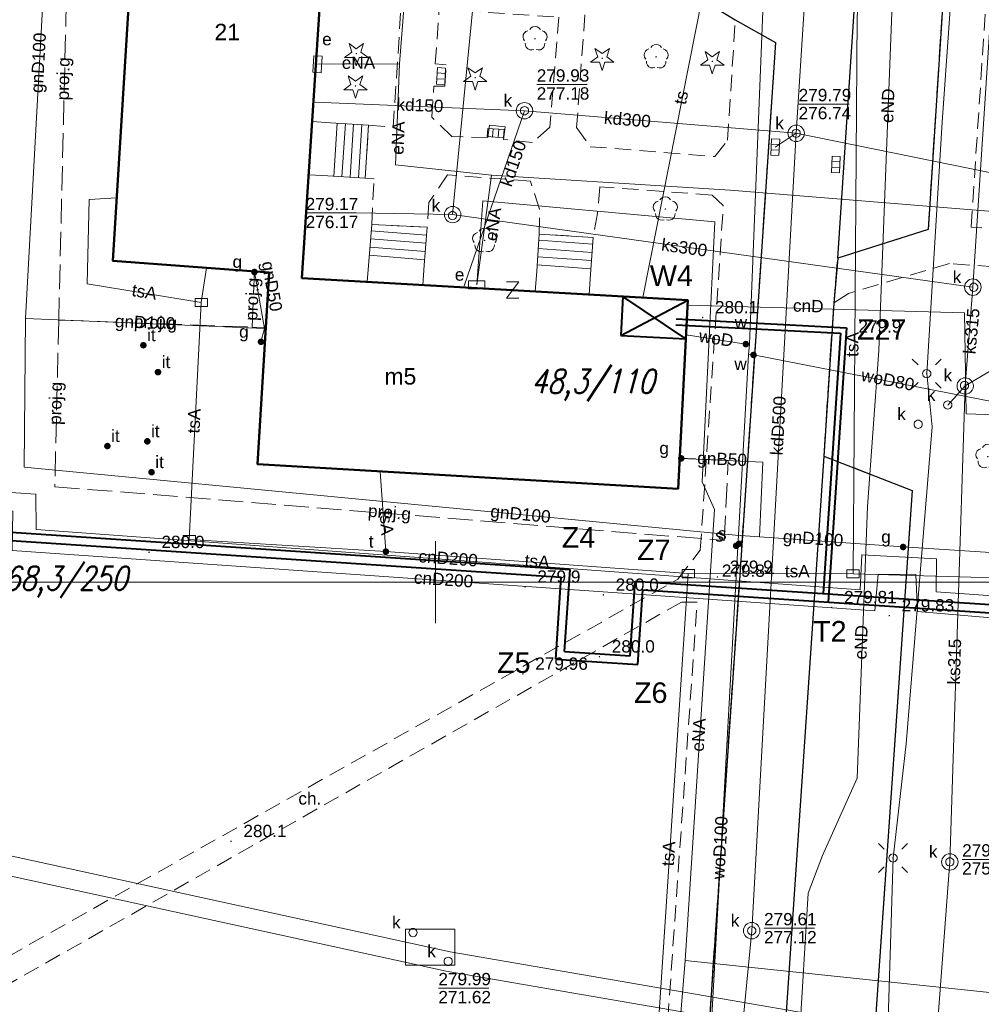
# Model space of a CAD drawing. Extents: x 0 to 6569664, y 0 to 5584502.
# Tile 8 of 64: x 6568325 to 6568383, y 5583974 to 5584034. Entities that reach past the tile are written whole.
import ezdxf
from ezdxf.enums import TextEntityAlignment as Align

# ---------------------------------------------------------------- set-up
doc = ezdxf.new("R2010")
doc.units = 0
doc.header["$PDSIZE"] = 0.75
for name, pattern in [('GAK', [3.5, 2, -0.7, 0.1, -0.7]), ('PRZER2-1', [1.5, 1, -0.5]), ('PRZER3-1', [2, 1.5, -0.5])]:
    doc.linetypes.add(name, pattern=pattern)
doc.layers.get('0').update_dxf_attribs({"linetype": 'CONTINUOUS'})
doc.layers.get('Defpoints').update_dxf_attribs({"linetype": 'CONTINUOUS'})
for name, color, linetype, lineweight in [('alarm', 51, 'CONTINUOUS', 50), ('EGBS', 7, 'CONTINUOUS', 18), ('EGBU', 7, 'CONTINUOUS', 50), ('EGBU_O', 7, 'CONTINUOUS', 50), ('GEPADR_O', 7, 'CONTINUOUS', 18), ('GEPPHC', 7, 'CONTINUOUS', 18), ('GUPPRZ_O', 7, 'CONTINUOUS', 18), ('OTKC', 7, 'CONTINUOUS', 18), ('OTKC_O', 7, 'CONTINUOUS', 18), ('OTKJ', 7, 'CONTINUOUS', 18), ('OTKK', 7, 'CONTINUOUS', 25), ('OTRN', 7, 'CONTINUOUS', 13), ('OTRN_O', 7, 'CONTINUOUS', 13), ('OTRS', 7, 'CONTINUOUS', 13), ('OTRS_O', 7, 'CONTINUOUS', 13), ('OTZI', 7, 'CONTINUOUS', 18), ('OTZI_O', 7, 'CONTINUOUS', 18), ('ramka sekcji', 7, 'CONTINUOUS', 18), ('siec', 7, 'GAK', 70), ('SUEO', 7, 'CONTINUOUS', 18), ('SUPK', 7, 'CONTINUOUS', 18), ('SUPW', 7, 'CONTINUOUS', 18), ('SUPW_O', 7, 'CONTINUOUS', 18), ('SUSU', 7, 'CONTINUOUS', 18), ('SUSU_O', 7, 'CONTINUOUS', 18)]:
    doc.layers.add(name, color=color, linetype=linetype, lineweight=lineweight)
for name, color, linetype, lineweight, true_color in [('OTZG', 7, 'CONTINUOUS', 18, 0x008000), ('OTZL', 7, 'CONTINUOUS', 18, 0x008000), ('SUCP', 7, 'CONTINUOUS', 18, 0xd200d2), ('SUCP_O', 7, 'CONTINUOUS', 18, 0xd200d2), ('SUEP', 1, 'CONTINUOUS', 18, 0xff0000), ('SUEP_O', 1, 'CONTINUOUS', 18, 0xff0000), ('SUES', 1, 'CONTINUOUS', 18, 0xff0000), ('SUES_O', 1, 'CONTINUOUS', 18, 0xff0000), ('SUGP', 7, 'CONTINUOUS', 18, 0xbfbf00), ('SUGP_O', 7, 'CONTINUOUS', 18, 0xbfbf00), ('SUGU', 7, 'CONTINUOUS', 18, 0xbfbf00), ('SUGU_O', 7, 'CONTINUOUS', 18, 0xbfbf00), ('SUGW', 7, 'CONTINUOUS', 18, 0xbfbf00), ('SUGW_O', 7, 'CONTINUOUS', 18, 0xbfbf00), ('SUKK', 7, 'CONTINUOUS', 18, 0x803300), ('SUKP', 7, 'CONTINUOUS', 18, 0x803300), ('SUKP_O', 7, 'CONTINUOUS', 18, 0x803300), ('SUKS', 7, 'CONTINUOUS', 18, 0x803300), ('SUKS_O', 7, 'CONTINUOUS', 18, 0x803300), ('SUTP', 7, 'CONTINUOUS', 18, 0xff9100), ('SUTP_O', 7, 'CONTINUOUS', 18, 0xff9100), ('SUTU', 7, 'CONTINUOUS', 18, 0xff9100), ('SUTU_O', 7, 'CONTINUOUS', 18, 0xff9100), ('SUWP', 5, 'CONTINUOUS', 18, 0x0000ff), ('SUWP_O', 5, 'CONTINUOUS', 18, 0x0000ff), ('SUWW', 5, 'CONTINUOUS', 18, 0x0000ff), ('SUWW_O', 5, 'CONTINUOUS', 18, 0x0000ff)]:
    doc.layers.add(name, color=color, linetype=linetype, lineweight=lineweight, true_color=true_color)
doc.styles.add('Arial', font='arial.ttf')
doc.styles.add('GEO-INFO', font='arial.ttf')
doc.styles.add('UZBROJENIE', font='SIMPLEX.shx', dxfattribs={"width": 0.8, "oblique": 15.00003, "height": 0.9})
doc.dimstyles.get("Standard").update_dxf_attribs({"dimtxt": 0.18, "dimasz": 0.18, "dimexe": 0.18, "dimexo": 0.0625, "dimgap": 0.09, "dimtad": 0, "dimtih": 1, "dimtoh": 1, "dimdec": 4, "dimzin": 0, "dimdsep": 46, "dimtxsty": 'Standard', "dimcen": 0.09, "dimadec": 0, "dimazin": 0, "dimtfac": 1, "dimtdec": 4, "dimtofl": 0, "dimtmove": 0, "dimatfit": 3, "dimfxl": 0, "dimtolj": 1, "dimtzin": 0, "dimarcsym": 0})

# ---------------------------------------------------------------- blocks, each defined once
blk = doc.blocks.new('D_GSPRDL1')
blk.add_hatch(color=0).paths.add_polyline_path([(0, -0.045), (0.013906, -0.042798), (0.02645, -0.036406), (0.036406, -0.02645), (0.042798, -0.013906), (0.045, 0), (0.042798, 0.013906), (0.036406, 0.02645), (0.02645, 0.036406), (0.013906, 0.042798), (0, 0.045), (-0.013906, 0.042798), (-0.02645, 0.036406), (-0.036406, 0.02645), (-0.042798, 0.013906), (-0.045, 0), (-0.042798, -0.013906), (-0.036406, -0.02645), (-0.02645, -0.036406), (-0.013906, -0.042798)])
at = {"color": 0}
for points in [[(-0.324277, 0.563333), (-0.240553, 0.662679), (-0.127956, 0.727494), (0, 0.75), (0.127956, 0.727494), (0.240553, 0.662679), (0.324277, 0.563333)], [(-0.635969, -0.134326), (-0.70458, -0.024001), (-0.731429, 0.103115), (-0.713292, 0.231763), (-0.652348, 0.346501), (-0.55591, 0.433559), (-0.435555, 0.482485)], [(0.435555, 0.482485), (0.55591, 0.433559), (0.652348, 0.346501), (0.713292, 0.231763), (0.731429, 0.103115), (0.70458, -0.024001), (0.635969, -0.134326)], [(-0.068773, -0.646351), (-0.194901, -0.677512), (-0.324092, -0.663766), (-0.440839, -0.606763), (-0.531129, -0.513345), (-0.584125, -0.394725), (-0.593465, -0.265141)], [(0.593465, -0.265141), (0.584125, -0.394725), (0.531129, -0.513345), (0.440839, -0.606763), (0.324092, -0.663766), (0.194901, -0.677512), (0.068773, -0.646351)]]:
    blk.add_lwpolyline(points, dxfattribs=at)
blk = doc.blocks.new('D_GSPRDI1')
blk.add_hatch(color=0).paths.add_polyline_path([(0, -0.045), (0.013906, -0.042798), (0.02645, -0.036406), (0.036406, -0.02645), (0.042798, -0.013906), (0.045, 0), (0.042798, 0.013906), (0.036406, 0.02645), (0.02645, 0.036406), (0.013906, 0.042798), (0, 0.045), (-0.013906, 0.042798), (-0.02645, 0.036406), (-0.036406, 0.02645), (-0.042798, 0.013906), (-0.045, 0), (-0.042798, -0.013906), (-0.036406, -0.02645), (-0.02645, -0.036406), (-0.013906, -0.042798)])
at = {"color": 0}
blk.add_lwpolyline([(0.272471, 0.088531), (0.713338, -0.231778), (0.168396, -0.231778), (0, -0.750048), (-0.168396, -0.231778), (-0.713338, -0.231778), (-0.272471, 0.088531), (-0.440867, 0.606801), (0, 0.286493), (0.440867, 0.606801)], close=True, dxfattribs=at)
blk = doc.blocks.new('D_GSPWPN1')
blk.add_hatch(color=0).paths.add_polyline_path([(-0.045, 0), (-0.043467, -0.011647), (-0.038971, -0.0225), (-0.03182, -0.03182), (-0.0225, -0.038971), (-0.011647, -0.043467), (0, -0.045), (0.011647, -0.043467), (0.0225, -0.038971), (0.03182, -0.03182), (0.038971, -0.0225), (0.043467, -0.011647), (0.045, 0), (0.043467, 0.011647), (0.038971, 0.0225), (0.03182, 0.03182), (0.0225, 0.038971), (0.011647, 0.043467), (0, 0.045), (-0.011647, 0.043467), (-0.0225, 0.038971), (-0.03182, 0.03182), (-0.038971, 0.0225), (-0.043467, 0.011647)])
blk = doc.blocks.new('D_GSPTZI1')
blk.add_hatch(color=0).paths.add_polyline_path([(-0.2, 0), (-0.193185, -0.051764), (-0.173205, -0.1), (-0.141421, -0.141421), (-0.1, -0.173205), (-0.051764, -0.193185), (0, -0.2), (0.051764, -0.193185), (0.1, -0.173205), (0.141421, -0.141421), (0.173205, -0.1), (0.193185, -0.051764), (0.2, 0), (0.193185, 0.051764), (0.173205, 0.1), (0.141421, 0.141421), (0.1, 0.173205), (0.051764, 0.193185), (0, 0.2), (-0.051764, 0.193185), (-0.1, 0.173205), (-0.141421, 0.141421), (-0.173205, 0.1), (-0.193185, 0.051764)])
blk = doc.blocks.new('D_GSPWPS1')
blk.add_hatch(color=0).paths.add_polyline_path([(-0.045, 0), (-0.043467, -0.011647), (-0.038971, -0.0225), (-0.03182, -0.03182), (-0.0225, -0.038971), (-0.011647, -0.043467), (0, -0.045), (0.011647, -0.043467), (0.0225, -0.038971), (0.03182, -0.03182), (0.038971, -0.0225), (0.043467, -0.011647), (0.045, 0), (0.043467, 0.011647), (0.038971, 0.0225), (0.03182, 0.03182), (0.0225, 0.038971), (0.011647, 0.043467), (0, 0.045), (-0.011647, 0.043467), (-0.0225, 0.038971), (-0.03182, 0.03182), (-0.038971, 0.0225), (-0.043467, 0.011647)])
blk = doc.blocks.new('D_GUPIKP1_3')
at = {"color": 0}
blk.add_lwpolyline([(0.375, -0.25), (-0.375, -0.25), (-0.375, 0.25), (0.375, 0.25)], close=True, dxfattribs=at)
blk = doc.blocks.new('D_GUPWZA1')
blk.add_hatch(color=0).paths.add_polyline_path([(-0.2, 0), (-0.193185, -0.051764), (-0.173205, -0.1), (-0.141421, -0.141421), (-0.1, -0.173205), (-0.051764, -0.193185), (0, -0.2), (0.051764, -0.193185), (0.1, -0.173205), (0.141421, -0.141421), (0.173205, -0.1), (0.193185, -0.051764), (0.2, 0), (0.193185, 0.051764), (0.173205, 0.1), (0.141421, 0.141421), (0.1, 0.173205), (0.051764, 0.193185), (0, 0.2), (-0.051764, 0.193185), (-0.1, 0.173205), (-0.141421, 0.141421), (-0.173205, 0.1), (-0.193185, 0.051764)])
blk = doc.blocks.new('D_GUPESE1')
at = {"color": 0}
blk.add_lwpolyline([(-0.5, -0.25), (-0.5, 0.25), (0.5, 0.25), (0.5, -0.25)], close=True, dxfattribs=at)
blk = doc.blocks.new('D_GUPIWZ1_1')
at = {"color": 0}
blk.add_lwpolyline([(0, 0.25), (0.064705, 0.241481), (0.125, 0.216506), (0.176777, 0.176777), (0.216506, 0.125), (0.241481, 0.064705), (0.25, 0), (0.241481, -0.064705), (0.216506, -0.125), (0.176777, -0.176777), (0.125, -0.216506), (0.064705, -0.241481), (0, -0.25), (-0.064705, -0.241481), (-0.125, -0.216506), (-0.176777, -0.176777), (-0.216506, -0.125), (-0.241481, -0.064705), (-0.25, 0), (-0.241481, 0.064705), (-0.216506, 0.125), (-0.176777, 0.176777), (-0.125, 0.216506), (-0.064705, 0.241481)], close=True, dxfattribs=at)
blk = doc.blocks.new('D_GUPKKS1')
at = {"color": 0}
blk.add_lwpolyline([(0.5, -0.25), (-0.5, -0.25), (-0.5, 0.25), (0.5, 0.25)], close=True, dxfattribs=at)
for points in [[(-0.175, -0.25), (-0.175, 0.25)], [(0.175, -0.25), (0.175, 0.25)]]:
    blk.add_lwpolyline(points, dxfattribs=at)
blk = doc.blocks.new('D_GUPKSD1_1')
at = {"color": 0}
blk.add_lwpolyline([(0, 0.25), (0.064705, 0.241481), (0.125, 0.216506), (0.176777, 0.176777), (0.216506, 0.125), (0.241481, 0.064705), (0.25, 0), (0.241481, -0.064705), (0.216506, -0.125), (0.176777, -0.176777), (0.125, -0.216506), (0.064705, -0.241481), (0, -0.25), (-0.064705, -0.241481), (-0.125, -0.216506), (-0.176777, -0.176777), (-0.216506, -0.125), (-0.241481, -0.064705), (-0.25, 0), (-0.241481, 0.064705), (-0.216506, 0.125), (-0.176777, 0.176777), (-0.125, 0.216506), (-0.064705, 0.241481)], close=True, dxfattribs=at)
blk = doc.blocks.new('D_GUPTUT1')
blk.add_hatch(color=0).paths.add_polyline_path([(-0.2, 0), (-0.193185, -0.051764), (-0.173205, -0.1), (-0.141421, -0.141421), (-0.1, -0.173205), (-0.051764, -0.193185), (0, -0.2), (0.051764, -0.193185), (0.1, -0.173205), (0.141421, -0.141421), (0.173205, -0.1), (0.193185, -0.051764), (0.2, 0), (0.193185, 0.051764), (0.173205, 0.1), (0.141421, 0.141421), (0.1, 0.173205), (0.051764, 0.193185), (0, 0.2), (-0.051764, 0.193185), (-0.1, 0.173205), (-0.141421, 0.141421), (-0.173205, 0.1), (-0.193185, 0.051764)])
blk = doc.blocks.new('D_GUPGZA1')
blk.add_hatch(color=0).paths.add_polyline_path([(-0.2, 0), (-0.193185, -0.051764), (-0.173205, -0.1), (-0.141421, -0.141421), (-0.1, -0.173205), (-0.051764, -0.193185), (0, -0.2), (0.051764, -0.193185), (0.1, -0.173205), (0.141421, -0.141421), (0.173205, -0.1), (0.193185, -0.051764), (0.2, 0), (0.193185, 0.051764), (0.173205, 0.1), (0.141421, 0.141421), (0.1, 0.173205), (0.051764, 0.193185), (0, 0.2), (-0.051764, 0.193185), (-0.1, 0.173205), (-0.141421, 0.141421), (-0.173205, 0.1), (-0.193185, 0.051764)])
blk = doc.blocks.new('D_GUPGUT1')
blk.add_hatch(color=0).paths.add_polyline_path([(-0.2, 0), (-0.193185, -0.051764), (-0.173205, -0.1), (-0.141421, -0.141421), (-0.1, -0.173205), (-0.051764, -0.193185), (0, -0.2), (0.051764, -0.193185), (0.1, -0.173205), (0.141421, -0.141421), (0.173205, -0.1), (0.193185, -0.051764), (0.2, 0), (0.193185, 0.051764), (0.173205, 0.1), (0.141421, 0.141421), (0.1, 0.173205), (0.051764, 0.193185), (0, 0.2), (-0.051764, 0.193185), (-0.1, 0.173205), (-0.141421, 0.141421), (-0.173205, 0.1), (-0.193185, 0.051764)])
blk = doc.blocks.new('D_GUPSUT1')
blk.add_hatch(color=0).paths.add_polyline_path([(-0.2, 0), (-0.193185, -0.051764), (-0.173205, -0.1), (-0.141421, -0.141421), (-0.1, -0.173205), (-0.051764, -0.193185), (0, -0.2), (0.051764, -0.193185), (0.1, -0.173205), (0.141421, -0.141421), (0.173205, -0.1), (0.193185, -0.051764), (0.2, 0), (0.193185, 0.051764), (0.173205, 0.1), (0.141421, 0.141421), (0.1, 0.173205), (0.051764, 0.193185), (0, 0.2), (-0.051764, 0.193185), (-0.1, 0.173205), (-0.141421, 0.141421), (-0.173205, 0.1), (-0.193185, 0.051764)])
blk = doc.blocks.new('D_GEPPHC1')
at = {"color": 0}
blk.add_lwpolyline([(-0.375, 0.5), (0.375, 0.5), (-0.375, -0.5), (0.375, -0.5)], dxfattribs=at)
blk = doc.blocks.new('D_GUPELA2')
blk.add_hatch(color=0).paths.add_polyline_path([(-0.001087, 0.044987), (0.011881, 0.043403), (0.021281, 0.03965), (0.030065, 0.033482), (0.038133, 0.023893), (0.043117, 0.012881), (0.044986, 0.001113), (0.044323, -0.007777), (0.040557, -0.019497), (0.033417, -0.030138), (0.024849, -0.037517), (0.013788, -0.042836), (0.002013, -0.044955), (-0.00982, -0.043916), (-0.020466, -0.040077), (-0.029541, -0.033946), (-0.036867, -0.025804), (-0.04187, -0.01649), (-0.04461, -0.005909), (-0.044532, 0.006476), (-0.041285, 0.017903), (-0.034764, 0.028574), (-0.024479, 0.03776), (-0.013449, 0.042943)])
at = {"color": 0}
for points in [[(-0.883883, 0.883883), (-0.53033, 0.53033)], [(0.883883, 0.883883), (0.53033, 0.53033)], [(-0.883883, -0.883883), (-0.53033, -0.53033)], [(0.883883, -0.883883), (0.53033, -0.53033)]]:
    blk.add_lwpolyline(points, dxfattribs=at)
blk = doc.blocks.new('D_GUPELA1')
at = {"color": 0}
blk.add_lwpolyline([(0, 0.25), (0.064705, 0.241481), (0.125, 0.216506), (0.176777, 0.176777), (0.216506, 0.125), (0.241481, 0.064705), (0.25, 0), (0.241481, -0.064705), (0.216506, -0.125), (0.176777, -0.176777), (0.125, -0.216506), (0.064705, -0.241481), (0, -0.25), (-0.064705, -0.241481), (-0.125, -0.216506), (-0.176777, -0.176777), (-0.216506, -0.125), (-0.241481, -0.064705), (-0.25, 0), (-0.241481, 0.064705), (-0.216506, 0.125), (-0.176777, 0.176777), (-0.125, 0.216506), (-0.064705, 0.241481)], close=True, dxfattribs=at)
blk = doc.blocks.new('*D45')
at = {"layer": 'Defpoints', "color": 0}
for p in [(6568647.5, 5584150), (6568650, 5584150), (0, 0)]:
    blk.add_point(p, dxfattribs=at)
at = {"layer": 'ramka sekcji', "color": 0, "lineweight": -2}
blk.add_line((6568649.938, 5584150), (6568647.5, 5584150), dxfattribs=at)
at = {"layer": 'ramka sekcji', "color": 0, "insert": (6568644.106, 5584150), "char_height": 0.75, "attachment_point": 5, "style": 'GEO-INFO'}
blk.add_mtext('\\A1;5584150.0000', dxfattribs=at)
blk = doc.blocks.new('*D46')
at = {"layer": 'Defpoints', "color": 0}
for p in [(6568650, 5584152.5), (6568650, 5584150), (0, 0)]:
    blk.add_point(p, dxfattribs=at)
at = {"layer": 'ramka sekcji', "color": 0, "lineweight": -2}
blk.add_line((6568650, 5584150.062), (6568650, 5584152.5), dxfattribs=at)
at = {"layer": 'ramka sekcji', "color": 0, "insert": (6568650, 5584155.896), "char_height": 0.75, "attachment_point": 5, "rotation": 90, "style": 'GEO-INFO'}
blk.add_mtext('\\A1;6568650.0000', dxfattribs=at)

msp = doc.modelspace()

# ---------------------------------------------------------------- linework, layer by layer
at = {"layer": 'EGBS', "linetype": 'Continuous', "lineweight": 18, "elevation": 10.18}
for points in [[(6568345.72, 5584024.6), (6568345.91, 5584027.83), (6568343.61, 5584027.98), (6568342.48, 5584028.05), (6568342.3, 5584024.81), (6568343.43, 5584024.74)], [(6568349.49, 5584021.61), (6568346.11, 5584021.79), (6568345.93, 5584019.52), (6568345.8363, 5584018.29157), (6568349.22968, 5584018.09664), (6568349.31, 5584019.31)], [(6568359.59, 5584021), (6568356.31, 5584021.19), (6568356.15, 5584018.95), (6568356.05944, 5584017.70429), (6568359.33971, 5584017.51585), (6568359.43, 5584018.76)]]:
    msp.add_lwpolyline(points, close=True, dxfattribs=at)
for points in [[(6568344.01159, 5584027.95381), (6568343.80052, 5584024.71735)], [(6568344.51053, 5584027.92127), (6568344.29959, 5584024.68684)], [(6568345.00947, 5584027.88873), (6568344.79866, 5584024.65633)], [(6568345.50841, 5584027.85619), (6568345.29773, 5584024.62582)], [(6568346.07929, 5584021.40265), (6568349.45284, 5584021.13515)], [(6568346.03976, 5584020.90422), (6568349.41383, 5584020.63667)], [(6568356.28344, 5584020.81809), (6568359.56029, 5584020.58403)], [(6568346.00024, 5584020.40578), (6568349.37482, 5584020.13819)], [(6568356.24781, 5584020.31936), (6568359.52466, 5584020.0853)], [(6568345.96071, 5584019.90735), (6568349.3358, 5584019.63972)], [(6568356.21219, 5584019.82064), (6568359.48904, 5584019.58657)], [(6568356.17656, 5584019.32191), (6568359.45342, 5584019.08785)]]:
    msp.add_lwpolyline(points, dxfattribs=at)
at = {"layer": 'EGBU', "linetype": 'Continuous', "lineweight": 50, "elevation": 10.18}
msp.add_lwpolyline([(6568343.55, 5584044.5), (6568341.86, 5584018.52), (6568365.36, 5584017.17), (6568364.76, 5584005.69), (6568339.15, 5584007.19), (6568339.86, 5584018.86), (6568330.35, 5584019.57), (6568331.94, 5584045.19)], close=True, dxfattribs=at)
at = {"layer": 'GUPPRZ_O', "linetype": 'Continuous', "lineweight": 13, "elevation": 10.8, "flags": 128}
for points in [[(6568356.15164, 5584030.30896), (6568359.23164, 5584030.30896)], [(6568372.09341, 5584029.1155), (6568375.17341, 5584029.1155)], [(6568351.03388, 5584022.38399), (6568345.1673, 5584022.48281), (6568342.0873, 5584022.48281)], [(6568382.0473, 5583983.12574), (6568385.1273, 5583983.12574)], [(6568369.98774, 5583978.93856), (6568373.06774, 5583978.93856)], [(6568350.16655, 5583975.28822), (6568353.24655, 5583975.28822)]]:
    msp.add_lwpolyline(points, dxfattribs=at)
at = {"layer": 'OTKC', "linetype": 'PRZER2-1', "lineweight": 18, "elevation": 10.18}
for points in [[(6568404.95, 5584017.73), (6568381.28, 5584019.4), (6568375.12, 5584017.59), (6568374.23, 5584017), (6568374.47, 5584019.74), (6568379.98, 5584021.47), (6568382.02, 5584053.21), (6568382.19, 5584056.2), (6568382.87, 5584056.18), (6568384.2, 5584079.52)], [(6568359.75, 5584043.53), (6568358.58, 5584027.68), (6568359.41, 5584026.52), (6568367, 5584025.92), (6568367.77, 5584026.91), (6568368.24, 5584034.25), (6568370.69, 5584032.86), (6568368.49, 5584000.12), (6568366.17994, 5583966.25595)], [(6568310.89, 5583969.83), (6568364.74, 5584000.19), (6568366.11, 5584001.95), (6568367.51, 5584022.93), (6568366.84, 5584023.57), (6568360, 5584024.08), (6568359.85, 5584022.46), (6568359.59, 5584021), (6568356.31, 5584021.19), (6568356.33, 5584022.72), (6568355.77, 5584024.42), (6568350.73, 5584024.81), (6568349.58, 5584023.13), (6568349.49, 5584021.61), (6568346.11, 5584021.79), (6568346.25, 5584024.56), (6568345.72, 5584024.6), (6568345.91, 5584027.83), (6568347.42, 5584027.7), (6568347.87, 5584034.64)], [(6568364.13, 5583973.36), (6568365.92, 5583998.78), (6568364.96, 5583998.79), (6568313.68, 5583969.67)]]:
    msp.add_lwpolyline(points, dxfattribs=at)
for points in [[(6568387.73, 5584021.25), (6568382.59, 5584021.62), (6568384.65, 5584052.57), (6568385.24, 5584053.16), (6568409.4, 5584051.62), (6568410.12, 5584051.01), (6568409.91, 5584048.16), (6568395.84, 5584029.63)], [(6568350.98, 5584027.13), (6568349.77, 5584028.32), (6568349.89, 5584030.2), (6568350.56, 5584030.2), (6568350.65, 5584031.5), (6568349.98, 5584031.56), (6568350.21, 5584034.9), (6568357.5, 5584034.4), (6568356.95, 5584027.7), (6568355.89, 5584026.77), (6568354.13, 5584026.96), (6568354.23, 5584027.72), (6568353.28, 5584027.83), (6568353.18, 5584027.07)]]:
    msp.add_lwpolyline(points, close=True, dxfattribs=at)
at = {"layer": 'OTKJ', "linetype": 'PRZER3-1', "lineweight": 18, "elevation": 10.18}
msp.add_lwpolyline([(6568366.17994, 5583966.25595), (6568368.49, 5584000.12), (6568370.69, 5584032.86), (6568368.24, 5584034.25), (6568367.29, 5584034.81), (6568367.8, 5584039.19), (6568368.63, 5584039.53), (6568371.11, 5584040.52), (6568373.8, 5584079.75, 0.46178773), (6568371.38, 5584082.1), (6568359.98, 5584082.95), (6568358.12, 5584083.08), (6568330.51, 5584084.83), (6568276.89, 5584095.36)], format="xyb", dxfattribs=at)
msp.add_lwpolyline([(6568387.8, 5584081.27), (6568382.18, 5584081.89), (6568380.27, 5584081.43), (6568383.67, 5584079.42), (6568382.19, 5584056.2), (6568382.02, 5584053.21), (6568379.98, 5584021.47), (6568374.47, 5584019.74), (6568374.23, 5584017), (6568373.62, 5584007.68), (6568379.01, 5584005.59), (6568376.11, 5583963.78)], dxfattribs=at)
at = {"layer": 'OTKK', "linetype": 'Continuous', "lineweight": 25, "elevation": 10.18}
for points in [[(6568374.47, 5584019.74), (6568378.42, 5584079.19, -0.26225223), (6568380.27, 5584081.43), (6568382.18, 5584081.89), (6568387.8, 5584081.27), (6568391.05, 5584081.04), (6568391.46, 5584084.99), (6568391.55, 5584086.98)], [(6568380.27, 5584081.43), (6568383.67, 5584079.42), (6568382.19, 5584056.2), (6568382.02, 5584053.21), (6568379.98, 5584021.47), (6568374.47, 5584019.74), (6568374.23, 5584017), (6568373.62, 5584007.68), (6568379.01, 5584005.59), (6568376.11, 5583963.78), (6568370.56, 5583962.41), (6568370.11, 5583954.51, 0.07599896), (6568370.32, 5583953, 0.2946697), (6568374.84, 5583949.22), (6568411.69, 5583946.74, 0.39350109)]]:
    msp.add_lwpolyline(points, format="xyb", dxfattribs=at)
for points in [[(6568367.29, 5584034.81), (6568368.24, 5584034.25), (6568370.69, 5584032.86), (6568368.49, 5584000.12), (6568366.17994, 5583966.25595)], [(6568373.62, 5584007.68), (6568370.56, 5583962.41)]]:
    msp.add_lwpolyline(points, dxfattribs=at)
at = {"layer": 'ramka sekcji'}
for p, q in [((6568350, 5584000), (6568350, 5584002.5)), ((6568400, 5584000), (6568239.20424, 5584000)), ((6568350, 5584000), (6568347.5, 5584000)), ((6568350, 5584000), (6568350, 5583997.5)), ((6568350, 5584000), (6568352.5, 5584000))]:
    msp.add_line(p, q, dxfattribs=at)
at = {"layer": 'siec', "linetype": 'ByBlock', "lineweight": 40}
for p, q in [((6568361.40228, 5584017.39736), (6568361.26677, 5584015.02985)), ((6568361.26677, 5584015.02985), (6568365.36, 5584017.17)), ((6568365.2373, 5584014.82233), (6568361.4023, 5584017.39736)), ((6568364.63765, 5584016.03225), (6568375.00774, 5584015.48712)), ((6568364.62671, 5584015.68238), (6568374.63495, 5584015.15626)), ((6568361.26677, 5584015.02985), (6568365.2373, 5584014.82233)), ((6568308.91783, 5584004.05366), (6568358.17961, 5584000.77612)), ((6568309.38353, 5584003.52157), (6568357.64752, 5584000.31041)), ((6568357.84768, 5583995.78715), (6568358.17961, 5584000.77612)), ((6568357.31559, 5583995.32144), (6568357.64752, 5584000.31041)), ((6568361.83886, 5583995.5216), (6568362.1417, 5584000.07329)), ((6568362.1417, 5584000.07329), (6568444.3839, 5583994.60146)), ((6568362.30456, 5583994.98951), (6568362.6074, 5583999.5412)), ((6568362.6074, 5583999.5412), (6568444.8496, 5583994.06937)), ((6568357.84768, 5583995.78715), (6568361.83886, 5583995.5216)), ((6568357.31559, 5583995.32144), (6568362.30456, 5583994.98951))]:
    msp.add_line(p, q, dxfattribs=at)
at = {"layer": 'siec', "color": 0, "linetype": 'ByBlock', "lineweight": 40}
for p, q in [((6568375.00774, 5584015.48712), (6568373.89683, 5583998.79008)), ((6568374.63495, 5584015.15626), (6568373.5808, 5583999.31222))]:
    msp.add_line(p, q, dxfattribs=at)
at = {"layer": 'SUCP', "linetype": 'Continuous', "lineweight": 18, "elevation": 10.14}
for points in [[(6568365.34466, 5584016.87647), (6568382.19245, 5584016.39894), (6568382.29142, 5584010.25538), (6568396.99977, 5584009.73709)], [(6568297.5345, 5584001.61206), (6568299.32257, 5584002.34952), (6568308.33219, 5584000.83184), (6568308.52504, 5584004.33712), (6568320.1713, 5584003.50253), (6568320.47709, 5584005.70764), (6568325.65609, 5584005.36202), (6568325.6837, 5584003.2199), (6568375.8295, 5583999.53415), (6568375.94144, 5584001.66926), (6568380.49167, 5584001.41533), (6568380.4645, 5583999.41925), (6568391.64942, 5583998.62893)], [(6568297.5345, 5584001.61206), (6568298.94411, 5584001.20109), (6568309.55018, 5583999.42557), (6568309.77764, 5584002.85793), (6568321.66404, 5584002.04698), (6568321.87189, 5584004.38876), (6568324.27248, 5584004.32138), (6568324.22405, 5584001.92295), (6568376.73077, 5583998.26175), (6568376.94497, 5584000.48476), (6568379.23676, 5584000.46293), (6568379.33533, 5583998.22634), (6568391.62542, 5583997.16783)]]:
    msp.add_lwpolyline(points, dxfattribs=at)
at = {"layer": 'SUEP', "linetype": 'Continuous', "lineweight": 18, "elevation": 10.14}
for points in [[(6568345.66268, 5584083.12455), (6568369.09962, 5584082.92015), (6568370.24718, 5584080.97515), (6568379.22168, 5584070.67099), (6568380.64733, 5584070.22085), (6568379.86483, 5584069.7322), (6568377.73429, 5584039.04536), (6568380.6984, 5584038.51051), (6568377.86199, 5584037.36288), (6568376.96805, 5584014.11185), (6568376.28412, 5584004.60999), (6568375.6552, 5583988.07759), (6568373.54092, 5583983.35598)], [(6568373.5, 5583954.14), (6568377.24, 5583963.51), (6568377.84, 5583983.21), (6568378.63, 5583990.16), (6568380.23, 5584009.47), (6568379.89, 5584012.7), (6568380.83, 5584028.01), (6568381.62, 5584039.2), (6568383.04, 5584058.39), (6568383.52, 5584068.48), (6568383.96, 5584079.32)], [(6568461.96392, 5584050.56923), (6568462.1777, 5584051.59338), (6568455.34395, 5584051.84535), (6568453.40597, 5584031.5088), (6568450.53309, 5583996.80907), (6568448.53546, 5583966.36094), (6568408.78897, 5583972.06926), (6568392.59187, 5583974.08072), (6568365.19254, 5583976.97792)], [(6568351.86101, 5584050.7119), (6568350.80902, 5584042.32769), (6568348.39076, 5584039.07628), (6568347.79752, 5584031.56806)], [(6568342.81, 5584031.54), (6568347.79752, 5584031.56806)], [(6568347.79752, 5584031.56806), (6568347.54683, 5584025.41435), (6568353.39531, 5584024.78965)], [(6568353.39531, 5584024.78965), (6568352.5, 5584018.11)], [(6568353.39531, 5584024.78965), (6568367.92826, 5584023.86683), (6568384.63693, 5584022.51201), (6568405.92421, 5584020.51614), (6568408.12743, 5584021.05457), (6568411.69711, 5584022.65069)], [(6568365.19254, 5583976.97792), (6568366.97872, 5584004.43308), (6568366.22701, 5584006.11353), (6568366.99297, 5584021.94463), (6568352.87547, 5584023.22283), (6568352.5, 5584018.11)], [(6568373.5, 5583954.14), (6568373.28509, 5583961.31096), (6568371.5736, 5583962.96903), (6568372.67039, 5583981.06459), (6568373.54092, 5583983.35598)], [(6568348.82963, 5583942.75398), (6568349.04191, 5583944.35726), (6568351.04023, 5583968.54491), (6568364.38651, 5583967.35678), (6568365.19254, 5583976.97792)]]:
    msp.add_lwpolyline(points, dxfattribs=at)
at = {"layer": 'SUGP', "linetype": 'Continuous', "lineweight": 18, "elevation": 10.14}
for points in [[(6568337.40552, 5584083.1726), (6568337.26552, 5584081.15465), (6568336.83036, 5584074.88059), (6568332.51057, 5584067.15935), (6568328.11075, 5584067.35366), (6568326.74242, 5584047.19955), (6568325.04379, 5584016.05039)], [(6568443.09135, 5584062.13219), (6568442.91103, 5584049.74296), (6568432.31396, 5584038.82759), (6568430.19977, 5584008.96016), (6568426.86624, 5584009.13821), (6568420.71721, 5584009.26097), (6568420.00537, 5583999.23606), (6568399.8317, 5584000.64916), (6568398.79, 5584000.83), (6568378.45287, 5584002.14573), (6568369.70734, 5584002.75806), (6568368.25098, 5584002.86003), (6568324.94601, 5584006.99931), (6568325.04379, 5584016.05039)], [(6568339.58466, 5584015.44376), (6568338.97, 5584018.89)], [(6568325.04379, 5584016.05039), (6568339.58466, 5584015.44376)], [(6568339.58466, 5584015.44376), (6568339.37, 5584014.64)], [(6568364.95, 5584007.54), (6568369.91965, 5584007.31313), (6568369.70734, 5584002.75806)]]:
    msp.add_lwpolyline(points, dxfattribs=at)
at = {"layer": 'SUGP', "linetype": 'PRZER3-1', "lineweight": 18, "elevation": 10.14}
for points in [[(6568336.72989, 5584074.96887), (6568335.75722, 5584063.8875), (6568328.67296, 5584047.46815), (6568327.75333, 5584045.33669), (6568327.06098, 5584015.96546)], [(6568338.82999, 5584015.53405), (6568338.97271, 5584018.92624)], [(6568327.06098, 5584015.96546), (6568326.82172, 5584005.81558)], [(6568327.06098, 5584015.96546), (6568338.82999, 5584015.53405), (6568339.6546, 5584015.48389)], [(6568326.82172, 5584005.81558), (6568367.55579, 5584002.54589), (6568367.81247, 5584007.40933), (6568364.85793, 5584007.56374)]]:
    msp.add_lwpolyline(points, dxfattribs=at)
at = {"layer": 'SUKP', "linetype": 'Continuous', "lineweight": 18, "elevation": 10.14}
for points in [[(6568371.94482, 5584027.33289), (6568373.89394, 5584057.67023), (6568375.72584, 5584088.56609)], [(6568385.58, 5584062.1), (6568382.69715, 5584017.96737)], [(6568353.96516, 5584059.04348), (6568352.65753, 5584038.9294), (6568351.03388, 5584022.38399)], [(6568342.67692, 5584029.22493), (6568355.40588, 5584028.70984)], [(6568351.74585, 5584018.05297), (6568355.40588, 5584028.70984)], [(6568355.40588, 5584028.70984), (6568371.94482, 5584027.33289)], [(6568366.22, 5583947.71038), (6568369.23774, 5583978.78302), (6568371.94482, 5584027.33289)], [(6568370.67, 5584026.49), (6568371.94482, 5584027.33289)], [(6568405.17956, 5584021.72082), (6568394.37511, 5584022.78165), (6568371.94482, 5584027.33289)], [(6568351.03388, 5584022.38399), (6568382.69715, 5584017.96737)], [(6568409.41724, 5584017.98555), (6568399.60863, 5584019.32464), (6568395.17594, 5584019.62492), (6568382.2321, 5584011.95303)], [(6568382.69715, 5584017.96737), (6568382.2321, 5584011.95303)], [(6568382.2321, 5584011.95303), (6568381.2973, 5583982.9702), (6568379.28, 5583956.41)], [(6568381.16871, 5584010.79057), (6568382.2321, 5584011.95303)], [(6568280.37351, 5583990.34339), (6568282.31396, 5583991.60192), (6568318.90738, 5583984.47181), (6568350.87811, 5583977.50525), (6568403.55573, 5583968.40813), (6568403.16129, 5583965.85161)], [(6568281.02649, 5583989.33661), (6568282.56025, 5583990.33137), (6568318.66486, 5583983.2965), (6568350.64815, 5583976.3272), (6568402.19003, 5583967.42621), (6568401.97532, 5583966.03459)]]:
    msp.add_lwpolyline(points, dxfattribs=at)
at = {"layer": 'SUPK', "linetype": 'Continuous', "lineweight": 18, "elevation": 10.14}
for points in [[(6568355.40588, 5584028.20984, -1), (6568355.40588, 5584029.20984, -1)], [(6568371.94482, 5584026.83289, -1), (6568371.94482, 5584027.83289, -1)], [(6568351.03388, 5584021.88399, -1), (6568351.03388, 5584022.88399, -1)], [(6568382.69715, 5584017.46737, -1), (6568382.69715, 5584018.46737, -1)], [(6568382.2321, 5584011.45463, -0.99999999), (6568382.2321, 5584012.45143, -1.00000001)], [(6568381.2973, 5583982.4702, -1), (6568381.2973, 5583983.4702, -1)], [(6568369.23774, 5583978.28302, -1), (6568369.23774, 5583979.28302, -1)]]:
    msp.add_lwpolyline(points, format="xyb", close=True, dxfattribs=at)
msp.add_lwpolyline([(6568348.17376, 5583978.88501), (6568348.17376, 5583976.68365), (6568351.17516, 5583976.68365), (6568351.17516, 5583978.88501)], close=True, dxfattribs=at)
at = {"layer": 'SUTP', "linetype": 'Continuous', "lineweight": 18, "elevation": 10.14}
for points in [[(6568377.93958, 5584061.82878), (6568375.65242, 5584034.44718), (6568375.40989, 5584000.51141)], [(6568367.40993, 5584041.65254), (6568362.61919, 5584017.32745)], [(6568335.73669, 5584017.03531), (6568328.7832, 5584018.17232), (6568328.91794, 5584023.301), (6568330.58813, 5584023.40709)], [(6568336.05452, 5584019.14411), (6568335.73669, 5584017.03531)], [(6568365.37903, 5584000.52216), (6568346.97039, 5584001.86508), (6568335.00004, 5584002.60091), (6568335.73669, 5584017.03531)], [(6568375.40989, 5584000.51141), (6568394.02807, 5583999.98126), (6568417.21182, 5583998.26984), (6568419.67, 5584010.05)], [(6568346.62388, 5584006.75225), (6568346.97039, 5584001.86508)], [(6568362.58258, 5583941.82504), (6568363.55953, 5583953.155), (6568363.12849, 5583966.42049), (6568365.37903, 5584000.52216)], [(6568375.40989, 5584000.51141), (6568365.37903, 5584000.52216)]]:
    msp.add_lwpolyline(points, dxfattribs=at)
at = {"layer": 'SUWP', "linetype": 'Continuous', "lineweight": 18, "elevation": 10.14}
for points in [[(6568419.73601, 5584087.93935), (6568375.49, 5584091.04), (6568372.24015, 5584091.26574), (6568371.50499, 5584074.32878), (6568369.11009, 5584014.49059), (6568369.04881, 5584013.86124), (6568365.71, 5583953.81), (6568365.63169, 5583953.54639)], [(6568369.11009, 5584014.49059), (6568368.88, 5584014.5), (6568365.24952, 5584015.05613)], [(6568369.04881, 5584013.86124), (6568369.35, 5584013.84), (6568396.89181, 5584008.43929)]]:
    msp.add_lwpolyline(points, dxfattribs=at)

# ---------------------------------------------------------------- block references
at = {"layer": 'GEPPHC', "linetype": 'Continuous', "lineweight": 18}
msp.add_blockref('D_GEPPHC1', (6568354.68399, 5584017.80019, 10.24), dxfattribs=at)
at = {"layer": 'OTRN', "linetype": 'Continuous', "lineweight": 13}
for p in [(6568366.25, 5584016.12, 10.08), (6568374.98, 5584014.95, 10.08), (6568332.56, 5584001.83, 10.08), (6568367.15, 5584000.32, 10.08), (6568355.44, 5583999.72, 10.08), (6568360.21, 5583999.23, 10.08), (6568359.97, 5583995.47, 10.08), (6568337.55, 5583984.23, 10.08)]:
    msp.add_blockref('D_GSPWPN1', p, dxfattribs=at)
at = {"layer": 'OTRS', "linetype": 'Continuous', "lineweight": 13}
for p in [(6568366.67, 5584000.08, 10.08), (6568374.11, 5583998.47, 10.08), (6568377.61, 5583997.97, 10.08), (6568355.31, 5583994.42, 10.08)]:
    msp.add_blockref('D_GSPWPS1', p, dxfattribs=at)
at = {"layer": 'OTZG', "linetype": 'Continuous', "lineweight": 18}
for p in [(6568345.17, 5584032.19, 10.12), (6568360.14, 5584031.9, 10.12), (6568366.84, 5584031.71, 10.12), (6568352.41, 5584030.72, 10.12), (6568345.12, 5584030.22, 10.12)]:
    msp.add_blockref('D_GSPRDI1', p, dxfattribs=at)
at = {"layer": 'OTZI', "linetype": 'Continuous', "lineweight": 18}
for p in [(6568332.21, 5584014.43, 10.12), (6568333.1, 5584012.79, 10.12), (6568332.45, 5584008.58, 10.12), (6568330.02, 5584008.29, 10.12), (6568332.71, 5584006.7, 10.12)]:
    msp.add_blockref('D_GSPTZI1', p, dxfattribs=at)
at = {"layer": 'OTZL', "linetype": 'Continuous', "lineweight": 18}
for p in [(6568356.05, 5584033.09, 10.12), (6568363.42, 5584031.99, 10.12), (6568363.98, 5584022.72, 10.12), (6568352.98, 5584020.81, 10.12), (6568383.61, 5584007.65, 10.12)]:
    msp.add_blockref('D_GSPRDL1', p, dxfattribs=at)
at = {"layer": 'SUEO', "linetype": 'Continuous', "lineweight": 18}
for name, p in [('D_GUPELA2', (6568379.89, 5584012.7, 10.15)), ('D_GUPELA1', (6568379.89, 5584012.7, 10.16)), ('D_GUPELA2', (6568377.84, 5583983.21, 10.15)), ('D_GUPELA1', (6568377.84, 5583983.21, 10.16))]:
    msp.add_blockref(name, p, dxfattribs=at)
at = {"layer": 'SUES', "linetype": 'Continuous', "lineweight": 18, "rotation": 86.29300976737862}
msp.add_blockref('D_GUPESE1', (6568342.81, 5584031.54, 10.16), dxfattribs=at)
at = {"layer": 'SUES', "linetype": 'Continuous', "lineweight": 18}
msp.add_blockref('D_GUPESE1', (6568352.5, 5584018.11, 10.16), dxfattribs=at)
at = {"layer": 'SUGU', "linetype": 'Continuous', "lineweight": 18}
msp.add_blockref('D_GUPGUT1', (6568378.45287, 5584002.14573, 10.16), dxfattribs=at)
at = {"layer": 'SUGW', "linetype": 'Continuous', "lineweight": 18}
for p in [(6568338.97, 5584018.89, 10.16), (6568339.37, 5584014.64, 10.16), (6568364.95, 5584007.54, 10.16)]:
    msp.add_blockref('D_GUPGZA1', p, dxfattribs=at)
at = {"layer": 'SUKK', "linetype": 'Continuous', "lineweight": 18}
for p, rotation in [((6568350.33, 5584030.82, 10.16), 87.32603489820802), ((6568353.65, 5584027.35, 10.16), 356.1722638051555), ((6568370.67, 5584026.49, 10.16), 87.08044861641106), ((6568374.36, 5584025.44, 10.16), 267.5349412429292)]:
    msp.add_blockref('D_GUPKKS1', p, dxfattribs=dict(at, rotation=rotation))
at = {"layer": 'SUKS', "linetype": 'Continuous', "lineweight": 18}
for p in [(6568381.16871, 5584010.79057, 10.16), (6568379.37, 5584009.62, 10.16)]:
    msp.add_blockref('D_GUPKSD1_1', p, dxfattribs=at)
at = {"layer": 'SUPK', "linetype": 'Continuous', "lineweight": 18}
for p in [(6568335.73669, 5584017.03531, 10.16), (6568335.00004, 5584002.60091, 10.16), (6568365.37903, 5584000.52216, 10.16), (6568375.40989, 5584000.51141, 10.16)]:
    msp.add_blockref('D_GUPIKP1_3', p, dxfattribs=at)
at = {"layer": 'SUPW', "linetype": 'Continuous', "lineweight": 18}
for p in [(6568355.40588, 5584028.70984, 10.18), (6568371.94482, 5584027.33289, 10.18), (6568351.02789, 5584022.32294, 10.18), (6568382.75, 5584017.96, 10.18), (6568382.19, 5584011.98, 10.18), (6568381.2973, 5583982.9702, 10.18), (6568348.62038, 5583978.66874, 10.18), (6568369.23774, 5583978.78302, 10.18), (6568350.76313, 5583976.91622, 10.18)]:
    msp.add_blockref('D_GUPIWZ1_1', p, dxfattribs=at)
at = {"layer": 'SUSU', "linetype": 'Continuous', "lineweight": 18}
for p in [(6568368.29, 5584002.22, 10.16), (6568368.46, 5584002.34, 10.16)]:
    msp.add_blockref('D_GUPSUT1', p, dxfattribs=at)
at = {"layer": 'SUTU', "linetype": 'Continuous', "lineweight": 18}
msp.add_blockref('D_GUPTUT1', (6568346.97039, 5584001.86508, 10.16), dxfattribs=at)
at = {"layer": 'SUWW', "linetype": 'Continuous', "lineweight": 18}
for p in [(6568368.88, 5584014.5, 10.16), (6568369.35, 5584013.84, 10.16)]:
    msp.add_blockref('D_GUPWZA1', p, dxfattribs=at)

# ---------------------------------------------------------------- texts
at = {"layer": 'alarm', "color": 0, "linetype": 'Continuous', "lineweight": 30, "style": 'GEO-INFO'}
for s, p in [('W4', (6568364.34972, 5584018.66394, 0.62)), ('Z27', (6568377.15299, 5584015.39941, 10.76)), ('Z4', (6568358.69798, 5584002.72905, 0.62)), ('Z7', (6568363.27986, 5584001.97153, 0.62)), ('T2', (6568373.9948, 5583997.02489, 0.62)), ('Z5', (6568354.75704, 5583995.09827, 0.62)), ('Z6', (6568363.09378, 5583993.27779, 0.62))]:
    msp.add_text(s, height=1.25, dxfattribs=at).set_placement(p, align=Align.MIDDLE)
at = {"layer": 'alarm', "color": 0, "lineweight": 30, "style": 'UZBROJENIE', "oblique": 15.00003, "width": 0.8}
for s, p in [('48,3/110', (6568355.80801, 5584011.51325)), ('168,3/250', (6568322.74731, 5583999.52527, 10.18))]:
    msp.add_text(s, height=1.44, dxfattribs=at).set_placement(p)
at = {"layer": 'EGBU_O', "linetype": 'Continuous', "lineweight": 0, "style": 'Arial'}
msp.add_text('m5', height=1, dxfattribs=at).set_placement((6568347.855, 5584012.03443, 10.8), align=Align.CENTER)
at = {"layer": 'GEPADR_O', "linetype": 'Continuous', "lineweight": 0, "style": 'Arial'}
msp.add_text('21', height=1, dxfattribs=at).set_placement((6568336.53821, 5584033.00122, 10.8))
at = {"layer": 'GUPPRZ_O', "linetype": 'Continuous', "lineweight": 0, "style": 'Arial'}
for s, p in [('279.93', (6568356.15164, 5584030.48146, 10.8)), ('277.18', (6568356.15164, 5584029.38646, 10.8)), ('279.79', (6568372.09341, 5584029.288, 10.8)), ('276.74', (6568372.09341, 5584028.193, 10.8)), ('279.17', (6568342.0873, 5584022.65531, 10.8)), ('276.17', (6568342.0873, 5584021.56031, 10.8)), ('279.94', (6568382.0473, 5583983.29824, 10.8)), ('275.34', (6568382.0473, 5583982.20324, 10.8)), ('279.61', (6568369.98774, 5583979.11106, 10.8)), ('277.12', (6568369.98774, 5583978.01606, 10.8)), ('279.99', (6568350.16655, 5583975.46072, 10.8)), ('271.62', (6568350.16655, 5583974.36572, 10.8))]:
    msp.add_text(s, height=0.75, dxfattribs=at).set_placement(p)
at = {"layer": 'OTKC_O', "linetype": 'Continuous', "lineweight": 0, "style": 'Arial'}
msp.add_text('ch.', height=0.75, dxfattribs=at).set_placement((6568342.345, 5583986.46239, 10.8), align=Align.CENTER)
at = {"layer": 'OTRN_O', "linetype": 'Continuous', "lineweight": 0, "style": 'Arial'}
for s, p in [('280.1', (6568367, 5584016.37, 10.8)), ('279.9', (6568375.73, 5584015.2, 10.8)), ('280.0', (6568333.31, 5584002.08, 10.8)), ('279.9', (6568367.9, 5584000.57, 10.8)), ('279.9', (6568356.19, 5583999.97, 10.8)), ('280.0', (6568360.96, 5583999.48, 10.8)), ('280.0', (6568360.72, 5583995.72, 10.8)), ('280.1', (6568338.3, 5583984.48, 10.8))]:
    msp.add_text(s, height=0.75, dxfattribs=at).set_placement(p)
at = {"layer": 'OTRS_O', "linetype": 'Continuous', "lineweight": 0, "style": 'Arial'}
for s, p in [('279.84', (6568367.42, 5584000.33, 10.8)), ('279.81', (6568374.86, 5583998.72, 10.8)), ('279.83', (6568378.36, 5583998.22, 10.8)), ('279.96', (6568356.06, 5583994.67, 10.8))]:
    msp.add_text(s, height=0.75, dxfattribs=at).set_placement(p)
at = {"layer": 'OTZI_O', "linetype": 'Continuous', "lineweight": 0, "style": 'Arial'}
for p in [(6568332.96, 5584014.68, 10.8), (6568333.85, 5584013.04, 10.8), (6568330.77, 5584008.54, 10.8), (6568333.2, 5584008.83, 10.8), (6568333.46, 5584006.95, 10.8)]:
    msp.add_text('it', height=0.75, dxfattribs=at).set_placement(p, align=Align.RIGHT)
at = {"layer": 'SUCP_O', "linetype": 'Continuous', "lineweight": 0, "style": 'Arial'}
for s, rotation, p in [('cnD', 358.3764411, (6568372.67062, 5584016.45411, 10.8)), ('cnD200', 355.7962828, (6568350.73509, 5584001.08434, 10.8)), ('cnD200', 356.0113275, (6568350.457, 5583999.79958, 10.8))]:
    msp.add_text(s, height=0.75, rotation=rotation, dxfattribs=at).set_placement(p, align=Align.CENTER)
at = {"layer": 'SUEP_O', "linetype": 'Continuous', "lineweight": 0, "style": 'Arial'}
for s, rotation, p in [('eNA', 0.3222929, (6568345.30541, 5584031.26055, 10.8)), ('eND', 87.7982195, (6568377.88763, 5584029.00107, 10.8)), ('eNA', 87.6672165, (6568348.08312, 5584027.03317, 10.8)), ('eNA', 82.3658696, (6568353.85957, 5584021.75267, 10.8)), ('eND', 87.8214422, (6568376.26292, 5583996.33264, 10.8)), ('eNA', 86.2776555, (6568366.37849, 5583990.68645, 10.8))]:
    msp.add_text(s, height=0.75, rotation=rotation, dxfattribs=at).set_placement(p, align=Align.CENTER)
at = {"layer": 'SUES_O', "linetype": 'Continuous', "lineweight": 0, "style": 'Arial'}
for p in [(6568343.67467, 5584032.69259, 10.8), (6568351.75, 5584018.36, 10.8)]:
    msp.add_text('e', height=0.75, dxfattribs=at).set_placement(p, align=Align.RIGHT)
at = {"layer": 'SUGP_O', "linetype": 'Continuous', "lineweight": 0, "style": 'Arial'}
for s, rotation, p in [('gnD100', 86.8786302, (6568326.18615, 5584031.60899, 10.8)), ('proj.g', 88.6496436, (6568327.70055, 5584030.64416, 10.8)), ('gnD50', 280.1127073, (6568339.67926, 5584017.95518, 10.8)), ('proj.g', 87.5909096, (6568339.19457, 5584017.21781, 10.8)), ('gnD100', 357.6110361, (6568332.30199, 5584015.45385, 10.8)), ('proj.g', 357.9007194, (6568332.93473, 5584015.45647, 10.8)), ('proj.g', 88.6496436, (6568327.23475, 5584010.8836, 10.8)), ('gnB50', 357.3862055, (6568367.42144, 5584007.13339, 10.8)), ('proj.g', 355.4107477, (6568347.16527, 5584003.8882, 10.8)), ('gnD100', 354.539992, (6568355.13406, 5584003.78792, 10.8)), ('gnD100', 355.9948906, (6568372.95293, 5584002.30115, 10.8))]:
    msp.add_text(s, height=0.75, rotation=rotation, dxfattribs=at).set_placement(p, align=Align.CENTER)
at = {"layer": 'SUGU_O', "linetype": 'Continuous', "lineweight": 0, "style": 'Arial'}
msp.add_text('g', height=0.75, dxfattribs=at).set_placement((6568377.70287, 5584002.39573, 10.8), align=Align.RIGHT)
at = {"layer": 'SUGW_O', "linetype": 'Continuous', "lineweight": 0, "style": 'Arial'}
for p in [(6568338.22, 5584019.14, 10.8), (6568338.62, 5584014.89, 10.8), (6568364.2, 5584007.79, 10.8)]:
    msp.add_text('g', height=0.75, dxfattribs=at).set_placement(p, align=Align.RIGHT)
at = {"layer": 'SUKP_O', "linetype": 'Continuous', "lineweight": 0, "style": 'Arial'}
for s, rotation, p in [('kd150', 357.68273, (6568349.02953, 5584028.67414, 10.8)), ('kd300', 355.2408446, (6568361.64343, 5584027.80334, 10.8)), ('kd150', 71.0452955, (6568355.07206, 5584025.37375, 10.8)), ('ks300', 352.1688782, (6568365.08632, 5584020.01243, 10.8)), ('ks315', 84.6501034, (6568382.98429, 5584015.25548, 10.8)), ('kdD500', 86.8085524, (6568371.21996, 5584009.51289, 10.8)), ('ks315', 88.237428, (6568381.94539, 5583995.15689, 10.8))]:
    msp.add_text(s, height=0.75, rotation=rotation, dxfattribs=at).set_placement(p, align=Align.CENTER)
at = {"layer": 'SUKS_O', "linetype": 'Continuous', "lineweight": 0, "style": 'Arial'}
for p in [(6568380.41871, 5584011.04057, 10.8), (6568378.62, 5584009.87, 10.8)]:
    msp.add_text('k', height=0.75, dxfattribs=at).set_placement(p, align=Align.RIGHT)
at = {"layer": 'SUPW_O', "linetype": 'Continuous', "lineweight": 0, "style": 'Arial'}
for p in [(6568354.65588, 5584028.95984, 10.8), (6568371.19482, 5584027.58289, 10.8), (6568350.27789, 5584022.57294, 10.8), (6568382, 5584018.21, 10.8), (6568381.44, 5584012.23, 10.8), (6568380.5473, 5583983.2202, 10.8), (6568347.87038, 5583978.91874, 10.8), (6568368.48774, 5583979.03302, 10.8), (6568350.01313, 5583977.16622, 10.8)]:
    msp.add_text('k', height=0.75, dxfattribs=at).set_placement(p, align=Align.RIGHT)
at = {"layer": 'SUSU_O', "linetype": 'Continuous', "lineweight": 0, "style": 'Arial'}
for p in [(6568367.54, 5584002.47, 10.8), (6568367.71, 5584002.59, 10.8)]:
    msp.add_text('s', height=0.75, dxfattribs=at).set_placement(p, align=Align.RIGHT)
at = {"layer": 'SUTP_O', "linetype": 'Continuous', "lineweight": 0, "style": 'Arial'}
for s, rotation, p in [('ts', 78.8583762, (6568365.3025, 5584029.43328, 10.8)), ('tsA', 350.7133606, (6568332.21258, 5584017.31418, 10.8)), ('tsA', 89.5905431, (6568375.73579, 5584014.47545, 10.8)), ('tsA', 87.0784815, (6568335.66146, 5584009.80315, 10.8)), ('tsA', 274.1960559, (6568346.64246, 5584003.5938, 10.8)), ('tsA', 355.8276398, (6568356.15335, 5584000.90092, 10.8)), ('tsA', 359.9385599, (6568372.0119, 5584000.29986, 10.8)), ('tsA', 86.2242434, (6568364.5466, 5583983.452, 10.8))]:
    msp.add_text(s, height=0.75, rotation=rotation, dxfattribs=at).set_placement(p, align=Align.CENTER)
at = {"layer": 'SUTU_O', "linetype": 'Continuous', "lineweight": 0, "style": 'Arial'}
msp.add_text('t', height=0.75, dxfattribs=at).set_placement((6568346.22039, 5584002.11508, 10.8), align=Align.RIGHT)
at = {"layer": 'SUWP_O', "linetype": 'Continuous', "lineweight": 0, "style": 'Arial'}
for s, rotation, p in [('woD', 351.2909487, (6568367.02032, 5584014.48797, 10.8)), ('woD80', 348.8987271, (6568377.45404, 5584011.95953, 10.8)), ('woD100', 86.8176776, (6568367.67243, 5583983.81933, 10.8))]:
    msp.add_text(s, height=0.75, rotation=rotation, dxfattribs=at).set_placement(p, align=Align.CENTER)
at = {"layer": 'SUWW_O', "linetype": 'Continuous', "lineweight": 0, "style": 'Arial'}
for p in [(6568368.9577, 5584015.45061, 10.8), (6568368.93867, 5584012.91857, 10.8)]:
    msp.add_text('w', height=0.75, dxfattribs=at).set_placement(p, align=Align.RIGHT)

# ---------------------------------------------------------------- dimensions: what is measured, and where the dimension line sits
at = {"layer": 'ramka sekcji'}
for offset, dtype, picture, middle in [((0, 2.5), 1, '*D46', (6568650, 5584155.8956787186)), ((-2.5, 0), 0, '*D45', (6568644.1063676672, 5584150))]:
    dim = msp.add_ordinate_dim(feature_location=(6568650, 5584150), offset=offset, dtype=dtype, origin=(0, 0), dimstyle='Standard', override={"dimtxt": 0.75, "dimtxsty": 'GEO-INFO'}, dxfattribs=at)
    dim.commit()
    dim.dimension.update_dxf_attribs({"geometry": picture, "text_midpoint": middle})

doc.saveas('drawing.dxf')
